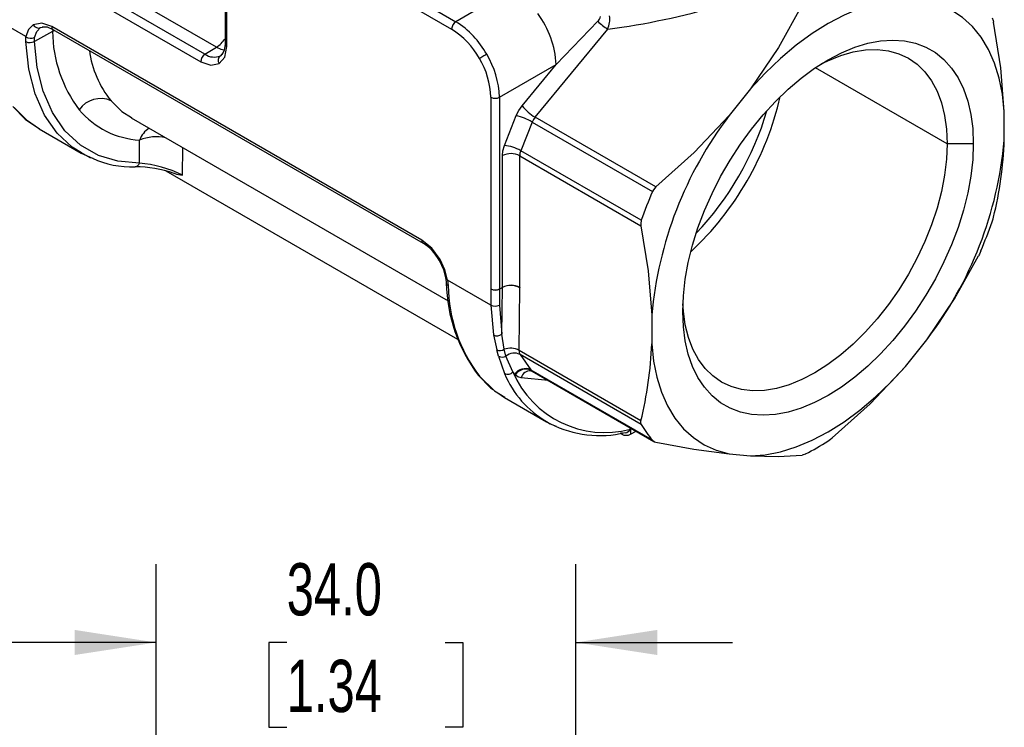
# Model space of a CAD drawing. Header units: millimetres. Extents: x 0 to 559, y 0 to 432.
# Tile 12 of 15: x 371 to 451, y 286 to 343. Entities that reach past the tile are written whole.
import ezdxf

# ---------------------------------------------------------------- set-up
doc = ezdxf.new("R2010")
doc.units = ezdxf.units.MM
doc.header["$LTSCALE"] = 2
doc.layers.add('DIMENSIONS', color=140, linetype='Continuous', lineweight=25)
doc.styles.add('SLDTEXTSTYLE0', font='TXT', dxfattribs={"width": 0.7})
doc.dimstyles.new('SLDDIMSTYLE3', dxfattribs={"dimtxt": 4.316016, "dimasz": 6.604, "dimexe": 0, "dimexo": 0.0625, "dimgap": 1.079004, "dimtad": 0, "dimtih": 1, "dimtoh": 1, "dimrnd": 1e-09, "dimzin": 4, "dimdsep": 46, "dimtxsty": 'SLDTEXTSTYLE0', "dimsah": 1, "dimcen": 0.09, "dimadec": 0, "dimazin": 1, "dimtfac": 1, "dimtmove": 0, "dimatfit": 0, "dimfxl": 0, "dimfrac": 2, "dimtolj": 1, "dimtzin": 12, "dimarcsym": 0})

# ---------------------------------------------------------------- blocks, each defined once
blk = doc.blocks.new('_D_6')
at = {"layer": 'DIMENSIONS'}
for p, q in [((382.131, 279.933), (382.131, 299.186)), ((416.127, 279.933), (416.127, 299.186)), ((382.131, 292.836), (369.431, 292.836)), ((392.716, 292.836), (391.267, 292.836)), ((391.267, 292.836), (391.267, 285.976)), ((405.542, 292.836), (406.991, 292.836)), ((406.991, 292.836), (406.991, 285.976)), ((416.127, 292.836), (428.827, 292.836)), ((391.267, 285.976), (392.716, 285.976)), ((406.991, 285.976), (405.542, 285.976))]:
    blk.add_line(p, q, dxfattribs=at)
for points in [[(382.131, 292.836), (375.527, 293.852), (375.527, 291.82)], [(416.127, 292.836), (422.731, 291.82), (422.731, 293.852)]]:
    blk.add_solid(points, dxfattribs=at)
at = {"layer": 'DIMENSIONS', "char_height": 4.2333, "attachment_point": 1, "style": 'SLDTEXTSTYLE0'}
for s, insert in [('34.0', (392.716, 299.259)), ('1.34', (392.716, 291.433))]:
    blk.add_mtext(s, dxfattribs=dict(at, insert=insert))

msp = doc.modelspace()

# ---------------------------------------------------------------- linework, layer by layer
for p, q in [((391.049, 351.186), (406.076, 342.512)), ((391.397, 351.795), (406.423, 343.12)), ((387.722, 349.553), (387.722, 341.305)), ((387.868, 341.101), (387.868, 349.349)), ((386.094, 340.485), (374.012, 347.46)), ((373.665, 346.851), (385.747, 339.876)), ((387.024, 341.06), (380.207, 344.995)), ((371.584, 341.908), (368.082, 343.93)), ((408.878, 344.538), (406.423, 343.12)), ((414.551, 339.649), (417.921, 343.156)), ((373.745, 342.321), (372.269, 341.527)), ((372.775, 342.642), (372.934, 342.673)), ((403.654, 325.416), (373.673, 342.723)), ((373.781, 342.496), (373.745, 342.321)), ((373.912, 342.416), (373.745, 342.321)), ((373.776, 342.495), (403.757, 325.187)), ((412.839, 335.383), (418.724, 342.52)), ((371.569, 341.512), (371.586, 341.906)), ((371.586, 341.906), (371.584, 341.908)), ((372.269, 341.527), (372.28, 341.841)), ((386.094, 340.485), (387.024, 341.06)), ((387.453, 340.485), (387.342, 340.36)), ((387.541, 340.585), (387.453, 340.485)), ((409.958, 336.998), (414.551, 339.649)), ((411.791, 336.302), (414.551, 339.649)), ((446.219, 333.231), (435.551, 339.389)), ((430.299, 337.681), (428.557, 335.514)), ((409.257, 337.001), (409.257, 321.472)), ((409.958, 336.998), (409.958, 321.469)), ((450.853, 333.521), (450.853, 335.843)), ((380.108, 335.333), (405.79, 320.507)), ((380.128, 335.35), (380.163, 335.327)), ((410.347, 333.091), (411.307, 335.513)), ((422.626, 329.733), (412.839, 335.383)), ((372.671, 334.43), (376.069, 332.469)), ((412.593, 334.992), (411.673, 332.672)), ((412.593, 334.992), (422.347, 329.361)), ((380.779, 331.661), (380.797, 333.534)), ((384.274, 330.69), (384.296, 332.915)), ((421.443, 327.032), (411.673, 332.672)), ((448.34, 333.231), (446.219, 333.231)), ((376.069, 332.469), (376.975, 332.054)), ((410.193, 321.6), (410.193, 332.27)), ((411.595, 321.593), (411.595, 332.263)), ((411.595, 332.263), (421.409, 326.597)), ((406.573, 317.38), (382.941, 331.022)), ((405.6, 322.324), (405.645, 321.953)), ((405.74, 322.19), (405.791, 321.756)), ((405.74, 322.19), (405.742, 322.189)), ((409.245, 320.167), (405.742, 322.189)), ((409.958, 321.469), (410.193, 321.6)), ((410.193, 321.59), (409.958, 321.46)), ((410.156, 317.805), (410.193, 321.59)), ((411.544, 316.491), (411.595, 321.574)), ((411.595, 321.593), (411.595, 321.583)), ((411.595, 321.583), (411.595, 321.574)), ((409.257, 321.468), (409.245, 320.167)), ((409.257, 321.472), (409.257, 321.47)), ((409.257, 321.47), (409.257, 321.468)), ((409.958, 321.46), (409.946, 320.166)), ((409.245, 320.167), (409.46, 317.744)), ((409.946, 320.166), (410.156, 317.805)), ((422.286, 319.352), (422.286, 317.029)), ((409.46, 317.744), (409.735, 316.543)), ((410.33, 316.59), (410.156, 317.805)), ((442.841, 315.191), (444.582, 317.358)), ((409.883, 316.018), (409.735, 316.543)), ((409.883, 316.018), (410.372, 314.615)), ((410.476, 316.032), (410.33, 316.59)), ((411.046, 314.747), (410.476, 316.032)), ((421.409, 310.796), (411.544, 316.491)), ((421.443, 310.497), (411.616, 316.17)), ((411.616, 316.17), (412.481, 314.928)), ((411.194, 314.566), (411.046, 314.747)), ((411.231, 314.521), (411.194, 314.566)), ((412.481, 314.928), (412.517, 314.886)), ((412.492, 314.847), (412.609, 314.809)), ((422.347, 309.211), (412.517, 314.886)), ((412.517, 314.886), (412.611, 314.811)), ((412.607, 314.809), (422.45, 309.127)), ((413.891, 314.069), (411.71, 314.275)), ((409.829, 313.048), (410.362, 312.672)), ((410.359, 312.673), (413.758, 310.711)), ((413.757, 310.712), (414.091, 310.559)), ((419.873, 309.701), (419.732, 309.783)), ((419.875, 309.841), (419.873, 309.701)), ((420.579, 310.128), (420.574, 309.698)), ((420.574, 309.698), (421.026, 309.95)), ((428.557, 308.107), (430.299, 307.951))]:
    msp.add_line(p, q)
at = {"flags": 128}
for points in [[(442.841, 344.921), (441.649, 344.828), (440.416, 344.584), (439.152, 344.191), (437.866, 343.652), (436.57, 342.971), (435.273, 342.155), (433.988, 341.209), (432.723, 340.143), (431.49, 338.963), (430.299, 337.681)], [(450.853, 335.843), (450.704, 337.245), (450.438, 338.559), (450.058, 339.773), (449.568, 340.877), (448.97, 341.862), (448.271, 342.721), (447.476, 343.447), (446.591, 344.032), (445.624, 344.473), (444.582, 344.766)], [(434.476, 344.474), (432.567, 341.032), (430.299, 337.681)], [(449.859, 343.436), (449.943, 343.23), (449.977, 343.088)], [(450.853, 335.843), (450.567, 339.385), (449.977, 343.088)], [(372.181, 342.877), (371.795, 342.497), (371.584, 341.908)], [(373.673, 342.723), (372.867, 343.005), (372.181, 342.877)], [(372.28, 341.841), (372.458, 342.334), (372.775, 342.642)], [(372.91, 342.703), (373.3, 342.692), (373.776, 342.495)], [(376.093, 332.51), (375.333, 332.954), (374.105, 334.103), (373.099, 335.545), (372.327, 337.276), (371.811, 339.274), (371.569, 341.512)], [(380.779, 331.661), (379.044, 331.814), (377.457, 332.295), (376.002, 333.123), (374.746, 334.287), (373.729, 335.759), (372.972, 337.495), (372.492, 339.412), (372.269, 341.527)], [(424.8, 319.642), (424.85, 320.925), (425, 322.255), (425.249, 323.62), (425.594, 325.01), (426.034, 326.412), (426.563, 327.814), (427.177, 329.205), (427.871, 330.572), (428.64, 331.903), (429.477, 333.188), (430.374, 334.415), (431.323, 335.574), (432.318, 336.656), (433.349, 337.65), (434.407, 338.548), (435.484, 339.343), (436.57, 340.028), (437.656, 340.597), (438.732, 341.045), (439.791, 341.369), (440.822, 341.565), (441.816, 341.632), (442.766, 341.569), (443.663, 341.377), (444.499, 341.058), (445.268, 340.614), (445.962, 340.049), (446.577, 339.368), (447.106, 338.577), (447.545, 337.682), (447.891, 336.691), (448.139, 335.613), (448.29, 334.456), (448.34, 333.231)], [(387.024, 341.06), (387.387, 340.897), (387.66, 340.84)], [(387.247, 339.728), (387.707, 340.257), (387.868, 341.101)], [(387.722, 341.305), (387.654, 340.791), (387.466, 340.447)], [(436.025, 339.699), (436.559, 339.962), (437.598, 340.384), (438.618, 340.678), (439.607, 340.84), (440.557, 340.87), (441.459, 340.766), (442.303, 340.53), (443.082, 340.165), (443.788, 339.673), (444.414, 339.06), (444.954, 338.331), (445.403, 337.493), (445.757, 336.555), (446.013, 335.525), (446.167, 334.413), (446.219, 333.231)], [(385.747, 339.876), (386.559, 339.594), (387.247, 339.728)], [(408.92, 340.48), (408.847, 340.438), (408.767, 340.392), (408.684, 340.344), (408.601, 340.296), (408.52, 340.249), (408.446, 340.206), (408.38, 340.168), (408.326, 340.137)], [(378.481, 336.713), (379.364, 335.843), (380.128, 335.35)], [(370.537, 336.244), (371.537, 335.231), (372.673, 334.43)], [(370.633, 336.161), (371.622, 335.165), (372.676, 334.438)], [(411.307, 335.513), (411.522, 335.925), (411.791, 336.302)], [(412.839, 335.383), (412.703, 335.196), (412.593, 334.992)], [(428.557, 335.514), (425.739, 332.529), (422.626, 329.733)], [(410.193, 332.27), (410.231, 332.669), (410.347, 333.091)], [(411.673, 332.672), (411.614, 332.46), (411.595, 332.263)], [(448.34, 333.231), (448.29, 331.948), (448.139, 330.618), (447.891, 329.252), (447.545, 327.862), (447.106, 326.46), (446.577, 325.058), (445.962, 323.668), (445.268, 322.301), (444.499, 320.969), (443.663, 319.685), (442.766, 318.457), (441.816, 317.298), (440.822, 316.217), (439.791, 315.223), (438.732, 314.324), (437.656, 313.529), (436.57, 312.845), (435.484, 312.276), (434.407, 311.827), (433.349, 311.504), (432.318, 311.308), (431.323, 311.241), (430.374, 311.303), (429.477, 311.495), (428.64, 311.814), (427.871, 312.258), (427.177, 312.823), (426.563, 313.504), (426.034, 314.295), (425.594, 315.19), (425.249, 316.181), (425, 317.26), (424.85, 318.416), (424.8, 319.642)], [(446.219, 333.231), (446.167, 331.989), (446.013, 330.7), (445.757, 329.375), (445.403, 328.028), (444.954, 326.671), (444.414, 325.318), (443.788, 323.982), (443.082, 322.675), (442.303, 321.411), (441.459, 320.201), (440.557, 319.056), (439.607, 317.989), (438.618, 317.009), (437.598, 316.125), (436.559, 315.347), (435.509, 314.682), (434.459, 314.135), (433.42, 313.713), (432.4, 313.419), (431.411, 313.257), (430.461, 313.228), (429.559, 313.331), (428.715, 313.567), (427.936, 313.932), (427.231, 314.424), (426.604, 315.037), (426.064, 315.766), (425.615, 316.604), (425.261, 317.542), (425.005, 318.572), (424.851, 319.684), (424.812, 320.276)], [(377.03, 332.028), (376.784, 332.106), (376.093, 332.51)], [(383.597, 330.838), (383.795, 330.759), (384.274, 330.69)], [(422.626, 329.733), (422.425, 329.507), (422.347, 329.361)], [(449.859, 326.901), (449.943, 327.163), (449.977, 327.288)], [(421.443, 327.032), (421.395, 326.749), (421.409, 326.597)], [(421.409, 326.597), (421.995, 322.932), (422.286, 319.352)], [(405.145, 323.847), (404.46, 324.767), (403.654, 325.416)], [(444.582, 317.358), (446.829, 320.673), (448.76, 324.151)], [(448.956, 324.572), (448.831, 324.296), (448.76, 324.151)], [(405.066, 323.8), (405.415, 323.054), (405.602, 322.315)], [(405.07, 323.802), (405.067, 323.8), (405.077, 323.807), (405.104, 323.823), (405.145, 323.847)], [(405.742, 322.189), (405.532, 323.021), (405.145, 323.847)], [(405.74, 322.19), (405.655, 322.237), (405.602, 322.315), (405.602, 322.325)], [(422.286, 317.029), (422.436, 315.627), (422.702, 314.314), (423.081, 313.1), (423.572, 311.996), (424.169, 311.01), (424.868, 310.151), (425.664, 309.426), (426.548, 308.841), (427.516, 308.4), (428.557, 308.107)], [(411.544, 316.491), (411.561, 316.313), (411.616, 316.17)], [(430.299, 307.951), (431.49, 308.044), (432.723, 308.288), (433.988, 308.682), (435.273, 309.221), (436.57, 309.901), (437.866, 310.718), (439.152, 311.663), (440.416, 312.73), (441.649, 313.909), (442.841, 315.191)], [(436.91, 309.41), (439.991, 312.176), (442.841, 315.191)], [(408.226, 314.487), (409.226, 313.473), (409.441, 313.322)], [(408.321, 314.404), (408.259, 314.45), (408.226, 314.487)], [(408.321, 314.404), (409.553, 313.214), (410.384, 312.715)], [(411.71, 314.275), (411.443, 314.351), (411.231, 314.521)], [(413.77, 310.731), (414.05, 310.551), (414.556, 310.345)], [(421.443, 310.497), (421.395, 310.683), (421.409, 310.796)], [(422.347, 309.211), (422.507, 309.1), (422.626, 309.065)], [(422.626, 309.065), (425.707, 308.504), (428.557, 308.107)], [(436.555, 309.146), (436.781, 309.307), (436.91, 309.41)], [(430.299, 307.951), (432.545, 307.89), (434.476, 308.005)], [(434.748, 308.102), (434.557, 308.023), (434.476, 308.005)]]:
    msp.add_lwpolyline(points, dxfattribs=at)
for centre, radius, start, end in [((411.602, 398.589), 56.519, 277.23853, 286.66145), ((406.846, 342.476), 0.77, 123.22971, 177.34769), ((402.572, 336.976), 7.252, 28.89514, 57.91607), ((406.809, 339.201), 7.754, 3.31251, 36.11603), ((417.542, 343.612), 0.593, 309.77204, 354.46668), ((421.088, 346.327), 4.481, 225.03004, 238.15213), ((416.673, 343.357), 2.215, 337.79167, 5.86352), ((372.601, 343.071), 0.462, 204.782, 292.07404), ((373.918, 342.697), 0.247, 173.76303, 234.92479), ((384.372, 342.412), 10.628, 180.49331, 217.19589), ((402.641, 337.005), 6.49, 28.85541, 58.04784), ((371.905, 342.158), 0.728, 242.48439, 299.9548), ((371.986, 342.433), 0.661, 232.79069, 296.40643), ((385.736, 343.084), 2.399, 302.48034, 325.86018), ((384.822, 341.856), 8.164, 187.49468, 219.04705), ((387.967, 341.327), 0.247, 185.07867, 246.24147), ((386.517, 339.84), 0.77, 123.22971, 177.34769), ((386.832, 341.555), 1.3, 235.43381, 293.09335), ((387.627, 339.994), 0.464, 127.93607, 214.9824), ((402.77, 336.78), 6.491, 1.95399, 31.14393), ((402.711, 336.734), 7.253, 2.08574, 31.10422), ((377.632, 334.795), 2.098, 66.11616, 145.35253), ((409.611, 337.685), 0.77, 242.65648, 296.76622), ((408.424, 342.684), 24.925, 313.09403, 346.91135), ((381.162, 340.363), 6.839, 219.77712, 266.94018), ((414.908, 338.803), 3.996, 218.7383, 238.8203), ((408.239, 342.791), 24.374, 316.39563, 343.60975), ((410.205, 330.951), 4.694, 59.41753, 76.42011), ((453.577, 316.509), 31.419, 142.77933, 174.80931), ((382.581, 332.884), 1.899, 122.25661, 160.00341), ((382.151, 330.197), 3.601, 77.89984, 112.08465), ((419.563, 336.363), 31.419, 322.77933, 354.80931), ((420.573, 334.602), 30.3, 346.03137, 357.9549), ((410.087, 329.953), 3.148, 59.73945, 85.25601), ((380.095, 338.782), 7.416, 245.12152, 272.5824), ((410.887, 330.894), 1.541, 62.65648, 116.76622), ((380.403, 331.762), 0.389, 273.90778, 345.00934), ((380.401, 321.929), 9.444, 70.26148, 89.83295), ((380.038, 322.223), 9.467, 63.42467, 85.51536), ((455.78, 315.05), 36.367, 156.82622, 160.76242), ((415.523, 338.883), 36.367, 336.82622, 340.76242), ((403.899, 325.389), 0.247, 173.76016, 234.95632), ((401.723, 321.956), 3.818, 28.88524, 57.80999), ((418.443, 322.198), 12.8, 181.09616, 217.04264), ((405.897, 321.988), 0.255, 187.73712, 245.33006), ((418.337, 321.962), 12.547, 180.94017, 217.04133), ((410.887, 320.224), 1.541, 62.65648, 116.76621), ((410.883, 320.225), 1.533, 62.32393, 116.72075), ((410.878, 320.227), 1.526, 61.99257, 116.67516), ((409.237, 321.6), 0.956, 359.71796, 359.9952), ((409.202, 321.6), 0.991, 359.44277, 359.70929), ((409.611, 322.157), 0.77, 242.65648, 296.76622), ((409.614, 322.149), 0.767, 242.32393, 296.72073), ((409.616, 322.142), 0.763, 241.99257, 296.67516), ((409.003, 321.469), 0.956, 359.71796, 359.9952), ((409.011, 321.469), 0.947, 359.4391, 359.71796), ((409.596, 320.824), 0.745, 241.86112, 297.94443), ((409.758, 318.342), 0.668, 243.51962, 306.47523), ((392.008, 318.11), 30.298, 346.03096, 357.95531), ((409.988, 317.134), 0.643, 246.80111, 302.18255), ((410.167, 316.548), 0.602, 241.90716, 300.966), ((410.822, 315.115), 1.554, 62.29724, 108.44237), ((411.155, 315.199), 1.075, 64.63044, 129.16012), ((410.618, 315.147), 0.585, 245.16355, 317.01429), ((417.745, 317.636), 7.967, 202.28068, 240.073), ((418.467, 317.915), 8.069, 203.1156, 285.17111), ((412.057, 313.969), 1.049, 66.11616, 145.35253), ((412.094, 313.929), 1.046, 66.13013, 145.5313), ((412.472, 314.053), 0.794, 88.52221, 163.76632), ((418.094, 318.379), 8.785, 242.89176, 283.34926), ((429.286, 315.049), 9.068, 210.13051, 220.07084), ((419.984, 310.499), 0.701, 281.57302, 328.02182), ((425.064, 326.964), 21.202, 297.17678, 302.81784)]:
    msp.add_arc(centre, radius, start, end)
msp.add_ellipse((420.227, 309.906), major_axis=(0.5, 0), ratio=0.577288, start_param=3.927055, end_param=5.480398)

# ---------------------------------------------------------------- dimensions: what is measured, and where the dimension line sits
at = {"layer": 'DIMENSIONS'}
dim = msp.add_linear_dim(base=(416.127, 292.836), p1=(382.131, 277.393), p2=(416.127, 277.393), angle=0, dimstyle='SLDDIMSTYLE3', dxfattribs=at)
dim.commit()
dim.dimension.update_dxf_attribs({"geometry": '_D_6', "text_midpoint": (399.129, 292.836), "dimtype": 160})

doc.saveas('drawing.dxf')
